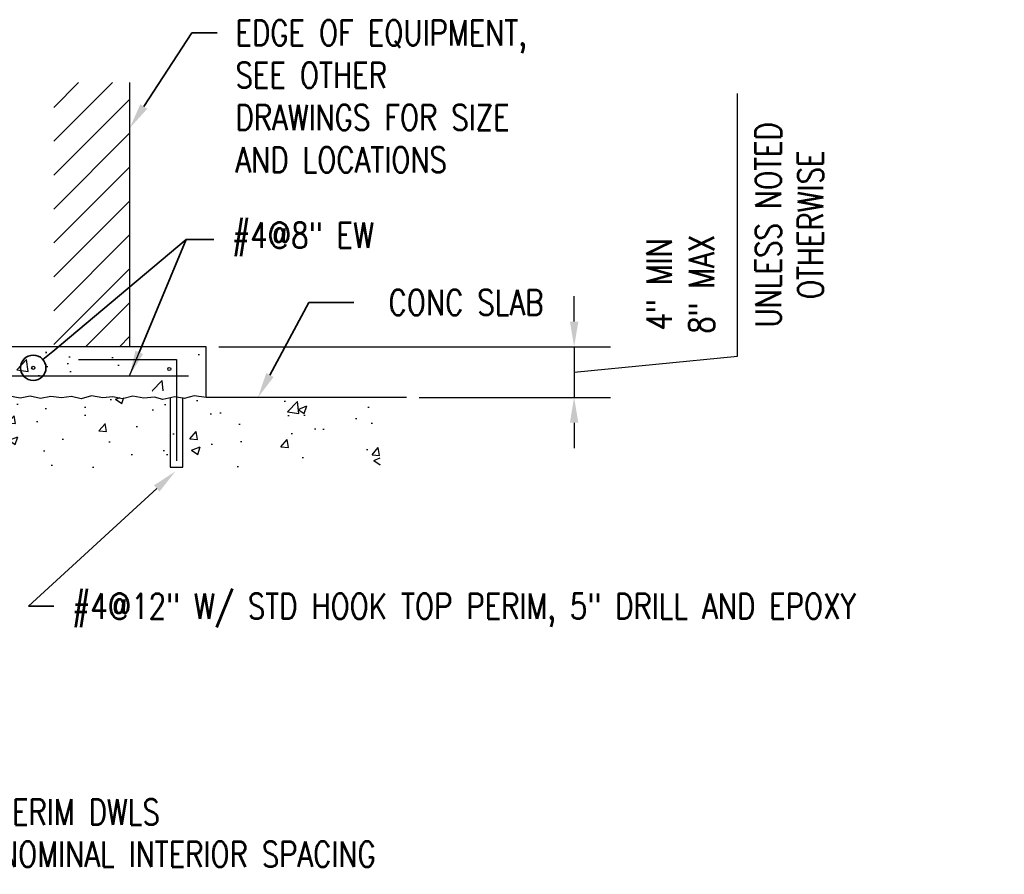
# Model space of a CAD drawing. Header units: inches. Extents: x -458 to 1900, y -406 to 193.
# Tile 11 of 15: x 116 to 193, y 67 to 134. Entities that reach past the tile are written whole.
import ezdxf
from ezdxf import colors
from ezdxf.entities.mleader import LeaderData, LeaderLine
from ezdxf.math import Vec2, Vec3

# ---------------------------------------------------------------- set-up
doc = ezdxf.new("R2010")
doc.units = ezdxf.units.IN
doc.header["$MEASUREMENT"] = 0
doc.layers.get('Defpoints').update_dxf_attribs({"color": 243})
for name, color, linetype in [('A-DETL', 3, 'Continuous'), ('A-DETL-MEDM', 3, 'Continuous'), ('A-DETL-WIDE', 5, 'Continuous'), ('S-ANNO-DIMS', 1, 'Continuous')]:
    doc.layers.add(name, color=color, linetype=linetype)
doc.layers.add('A-WALL-PATT', color=9, linetype='Continuous', lineweight=18, true_color=0x808080)
doc.layers.add('S-ANNO-NOTE', color=2, linetype='Continuous', lineweight=35)
doc.styles.add('Annotative', font='romans.shx', dxfattribs={"width": 0.8, "height": 0.125})
doc.dimstyles.new('Annotative', dxfattribs={"dimscale": 0, "dimtxt": 0.125, "dimasz": 0.125, "dimexe": 0.179688, "dimexo": 0.0625, "dimgap": 0.09, "dimtad": 1, "dimdec": 3, "dimzin": 3, "dimdsep": 46, "dimlunit": 4, "dimtxsty": 'Annotative', "dimcen": 0.09, "dimclrt": 2, "dimazin": 2, "dimtfac": 1, "dimtdec": 3, "dimtmove": 1, "dimatfit": 3, "dimfxl": 1, "dimtfill": 1, "dimfrac": 2, "dimtolj": 1, "dimtzin": 0, "dimarcsym": 0})

# ---------------------------------------------------------------- blocks, each defined once
blk = doc.blocks.new('*D16')
at = {"layer": 'Defpoints', "color": 0, "transparency": 16777216}
for p in [(130.344, 108.083), (146.131, 104.099), (159.345, 104.099)]:
    blk.add_point(p, dxfattribs=at)
at = {"layer": 'S-ANNO-DIMS', "color": 0, "lineweight": -2, "transparency": 16777216}
for p, q in [((172.207, 107.356), (172.207, 128.064)), ((159.345, 110.083), (159.345, 112.083)), ((131.344, 108.083), (162.22, 108.083)), ((159.345, 108.083), (159.345, 104.099)), ((159.345, 108.083), (159.345, 104.099)), ((159.345, 106.091), (172.207, 107.356)), ((147.131, 104.099), (162.22, 104.099)), ((159.345, 102.099), (159.345, 100.099))]:
    blk.add_line(p, q, dxfattribs=at)
at = {"layer": 'S-ANNO-DIMS', "color": 0, "transparency": 16777216}
for points in [[(159.012, 110.083), (159.678, 110.083), (159.345, 108.083)], [(159.012, 102.099), (159.678, 102.099), (159.345, 104.099)]]:
    blk.add_solid(points, dxfattribs=at)
at = {"layer": 'S-ANNO-DIMS', "color": 2, "lineweight": -3, "transparency": 16777216, "insert": (167.719, 113.024), "char_height": 2, "attachment_point": 5, "rotation": 90, "style": 'Annotative', "bg_fill": 3, "box_fill_scale": 1.25, "bg_fill_color": 256, "bg_fill_true_color": 13158600, "bg_fill_transparency": 0}
blk.add_mtext('\\A1;4" MIN\\P8" MAX', dxfattribs=at)
at = {"layer": 'S-ANNO-DIMS', "color": 2, "lineweight": -3, "transparency": 16777216, "insert": (176.314, 117.71), "char_height": 2, "attachment_point": 5, "rotation": 90, "style": 'Annotative', "bg_fill": 3, "box_fill_scale": 1.25, "bg_fill_color": 256, "bg_fill_true_color": 13158600, "bg_fill_transparency": 0}
blk.add_mtext('\\A1;UNLESS NOTED\\POTHERWISE', dxfattribs=at)
blk = doc.blocks.new('_DotBlank')
at = {"color": 0, "linetype": 'ByBlock', "lineweight": -2}
blk.add_line((-0.5, 0), (-1, 0), dxfattribs=at)
blk.add_circle((0, 0), 0.5, dxfattribs=at)

msp = doc.modelspace()

# ---------------------------------------------------------------- hatches: boundary and pattern name
at = {"layer": 'A-WALL-PATT', "lineweight": -3}
h = msp.add_hatch(dxfattribs=at)
h.set_pattern_fill('FP_2', color=256, style=0, pattern_type=2)
h.set_pattern_definition([(45, (-35.4525, -40.193), (-1.335725, 1.335725), [])])
h.paths.add_polyline_path([(118.3439, 108.0835), (124.3439, 108.0835), (124.3439, 128.9203), (118.3439, 128.9203), (118.3439, 125.3459)])
h = msp.add_hatch(dxfattribs=at)
h.set_pattern_fill('AR-CONC', color=256, style=0)
h.set_pattern_definition([(50, (-35.4525, -40.193), (7.1726, -0.62752), [0.75, -8.25]), (355, (-35.4525, -40.193), (-1.38751, 7.52192), [0.6, -6.6]), (100.4514, (-34.855, -40.245), (5.78509, 6.8944), [0.6374, -7.01142]), (46.184, (-35.4525, -38.193), (10.6724, -1.6552), [1.125, -12.375]), (96.6356, (-34.563, -38.331), (9.3466, 9.7412), [0.9561, -10.51714]), (351.184, (-35.452, -38.193), (9.3466, 9.7412), [0.9, -9.9]), (21, (-34.4525, -38.693), (5.96907, -4.02619), [0.75, -8.25]), (326, (-34.4525, -38.693), (2.43315, 7.2515), [0.6, -6.6]), (71.4514, (-33.955, -39.0286), (8.40222, 3.22531), [0.6374, -7.01142]), (37.5, (-35.4525, -40.193), (0.121599, 3.328939), [0, -6.52, 0, -6.7, 0, -6.625]), (7.5, (-35.4525, -40.193), (2.630695, 3.944117), [0, -3.82, 0, -6.37, 0, -2.525]), (327.5, (-37.6825, -40.193), (5.338224, -0.22555), [0, -2.5, 0, -7.8, 0, -10.35]), (317.5, (-38.6825, -40.193), (5.83186, 1.00105), [0, -3.25, 0, -5.18, 0, -7.35])])
h.paths.add_polyline_path([(144.0608, 98.5995), (144.0608, 104.0995), (77.3745, 104.0995), (77.3745, 98.5995)])
h.paths.add_polyline_path([(91.7469, 104.6141), (130.1322, 104.6141), (130.1322, 107.6539), (91.7469, 107.6539)])

# ---------------------------------------------------------------- linework, layer by layer
at = {"layer": 'A-DETL', "lineweight": -3}
for p, q in [((120.2821, 107.0883), (128.0253, 107.0883)), ((128.0253, 107.0883), (128.0253, 99.0995)), ((91.8633, 105.8062), (128.9689, 105.8062))]:
    msp.add_line(p, q, dxfattribs=at)
at = {"layer": 'A-DETL-MEDM', "lineweight": -3}
for p, q in [((124.3439, 108.0835), (124.3439, 128.9203)), ((115.6909, 104.0359), (114.8502, 104.1933)), ((116.4784, 104.1861), (115.6909, 104.0359)), ((117.3034, 104.0273), (116.4784, 104.1861)), ((118.1057, 104.1798), (117.3034, 104.0273)), ((118.9519, 104.0548), (118.1057, 104.1798)), ((119.7369, 104.1697), (118.9519, 104.0548)), ((120.5107, 103.9925), (119.7369, 104.1697)), ((121.3124, 104.2152), (120.5107, 103.9925)), ((122.2148, 104.0756), (121.3124, 104.2152)), ((123.0011, 104.1476), (122.2148, 104.0756)), ((123.7455, 103.9853), (123.0011, 104.1476)), ((124.5752, 104.1946), (123.7455, 103.9853)), ((125.4334, 104.0521), (124.5752, 104.1946)), ((126.2729, 104.1179), (125.4334, 104.0521)), ((126.935, 103.9327), (126.2729, 104.1179)), ((127.8781, 104.1337), (126.935, 103.9327)), ((127.5253, 104.0995), (127.5253, 98.5995)), ((128.6271, 104.0038), (127.8781, 104.1337)), ((128.5253, 98.5995), (128.5253, 104.0995)), ((129.3974, 104.2355), (128.6271, 104.0038)), ((130.3439, 104.0995), (129.3974, 104.2355)), ((127.5253, 98.5995), (128.5253, 98.5995))]:
    msp.add_line(p, q, dxfattribs=at)
for centre in [(116.7256, 106.434), (127.4451, 106.3424)]:
    msp.add_circle(centre, 0.125, dxfattribs=at)
at = {"layer": 'A-DETL-WIDE', "lineweight": -3}
for p, q in [((130.3439, 108.0835), (90.6283, 108.0835)), ((130.3439, 104.0995), (130.3439, 108.0835)), ((146.1306, 104.0995), (130.3439, 104.0995))]:
    msp.add_line(p, q, dxfattribs=at)
at = {"layer": 'S-ANNO-DIMS', "lineweight": -3}
msp.add_line((124.3115, 105.8062), (128.7832, 116.5487), dxfattribs=at)

# ---------------------------------------------------------------- leaders
at = {"layer": 'S-ANNO-NOTE', "lineweight": -3}
ml = msp.add_multileader_mtext('Standard', dxfattribs=at)
ml.set_content('SAME AS PERIM DWLS\\P2FT x2FT NOMINAL INTERIOR SPACING', color=256, style='Annotative')
ml.set_leader_properties(color=1, linetype='ByLayer', lineweight=-1)
ml.build(insert=Vec2(0, 0))
ml.multileader.update_dxf_attribs({"text_right_attachment_type": 3, "dogleg_length": 0.125, "arrow_head_size": 2, "scale": 16})
ctx = ml.context
ctx.base_point, ctx.scale, ctx.char_height, ctx.arrow_head_size, ctx.landing_gap_size, ctx.plane_origin = Vec3(101.8157, 71.4282), 16, 2, 2, 1.44, Vec3(121.535, 73.8987)
ctx.right_attachment = 3
notes = []
notes.append((ctx, [(0, (1, 1, 0), (99.8157, 71.4282), (1, 0), 2, [(1, [(111.8673, 98.627)], 0, [])])]))
ctx.mtext.insert, ctx.mtext.width, ctx.mtext.defined_height, ctx.mtext.flow_direction = Vec3(103.2557, 72.4282), 28.637871, 3.3307, 5
ml = msp.add_multileader_mtext('Standard', dxfattribs=at)
ml.set_content('\\pxt1.6,3.2,4.8,6.4,8,9.6,11.2,12.8,14.4,16,17.6,19.2,20.8,22.4,24,25.6,27.2,28.8,30.4,32,33.6,35.2,36.8,38.4,40,41.6,43.2,44.8,46.4,48,49.6,51.2;#4@12" W/ STD HOOK TOP PERIM, 5" DRILL AND EPOXY', color=256, style='Annotative')
ml.set_leader_properties(color=1, linetype='ByLayer', lineweight=-1)
ml.build(insert=Vec2(0, 0))
ml.multileader.update_dxf_attribs({"text_right_attachment_type": 3, "dogleg_length": 0.125, "arrow_head_size": 2, "scale": 16})
ctx = ml.context
ctx.base_point, ctx.scale, ctx.char_height, ctx.arrow_head_size, ctx.landing_gap_size, ctx.plane_origin = Vec3(118.3443, 87.6427), 16, 2, 2, 1.44, Vec3(121.535, 88.1673)
ctx.right_attachment = 3
notes.append((ctx, [(0, (1, 1, 0), (116.3443, 87.6427), (1, 0), 2, [(1, [(127.9295, 98.2771)], 0, [])])]))
ctx.mtext.insert, ctx.mtext.width, ctx.mtext.defined_height, ctx.mtext.flow_direction = Vec3(119.7843, 88.6427), 25.65796, 3.3307, 5
for ctx, leaders in notes:
    for number, flags, end, landing, length, lines in leaders:
        leader = LeaderData()
        leader.index, (leader.has_last_leader_line, leader.has_dogleg_vector, leader.attachment_direction) = number, flags
        leader.last_leader_point, leader.dogleg_vector, leader.dogleg_length = Vec3(end), Vec3(landing), length
        for number, points, colour, breaks in lines:
            line = LeaderLine()
            line.index, line.vertices, line.color, line.breaks = number, Vec3.list(points), colors.encode_raw_color(colour), breaks
            leader.lines.append(line)
        ctx.leaders.append(leader)

# ---------------------------------------------------------------- next in the draw order: dimensions: what is measured, and where the dimension line sits
at = {"layer": 'S-ANNO-DIMS', "lineweight": -3}
dim = msp.add_linear_dim(base=(159.3449, 104.0995), p1=(130.3439, 108.0835), p2=(146.1306, 104.0995), angle=90, text='4" MIN\\P8" MAX\\XUNLESS NOTED\\POTHERWISE', dimstyle='Annotative', override={"dimpost": '\\X'}, dxfattribs=at)
dim.commit()
dim.dimension.update_dxf_attribs({"geometry": '*D16', "text_midpoint": (172.2069, 108.7958), "dimtype": 160})

# ---------------------------------------------------------------- next in the draw order: leaders
at = {"layer": 'S-ANNO-NOTE', "lineweight": -3}
ml = msp.add_multileader_mtext('Standard', dxfattribs=at)
ml.set_content('\\pxt1.6,3.2,4.8,6.4,8,9.6,11.2,12.8,14.4,16,17.6,19.2,20.8,22.4,24,25.6,27.2,28.8,30.4,32,33.6,35.2,36.8,38.4,40,41.6,43.2,44.8,46.4,48,49.6,51.2;{\\C256;EDGE OF EQUIPMENT,\\PSEE OTHER\\PDRAWINGS FOR SIZE\\PAND LOCATIONS}', color=256, style='Annotative')
ml.set_leader_properties(color=1, linetype='ByLayer', lineweight=-1)
ml.build(insert=Vec2(0, 0))
ml.multileader.update_dxf_attribs({"text_right_attachment_type": 3, "dogleg_length": 0.125, "arrow_head_size": 2, "scale": 16})
ctx = ml.context
ctx.base_point, ctx.scale, ctx.char_height, ctx.arrow_head_size, ctx.landing_gap_size, ctx.plane_origin = Vec3(131.2171, 132.8328), 16, 2, 2, 1.44, Vec3(132.3889, 133.8328)
ctx.right_attachment = 3
notes = []
notes.append((ctx, [(0, (1, 1, 0), (129.2171, 132.8328), (1, 0), 2, [(1, [(124.3439, 125.3459)], 0, [])])]))
ctx.mtext.insert, ctx.mtext.width, ctx.mtext.defined_height, ctx.mtext.flow_direction = Vec3(132.6571, 133.8328), 26.583284, 3.3307, 5
ml = msp.add_multileader_mtext('Standard', dxfattribs=at)
ml.set_content('\\pxt14.4,16,17.6,19.2,20.8,22.4,24,25.6,27.2,28.8,30.4,32,33.6,35.2,36.8,38.4,40,41.6,43.2,44.8,46.4,48,49.6,51.2;#4@8" EW', color=256, style='Annotative')
ml.set_leader_properties(color=1, linetype='ByLayer', lineweight=-1)
ml.set_arrow_properties(name='DOTBLANK')
ml.build(insert=Vec2(0, 0))
ml.multileader.update_dxf_attribs({"text_right_attachment_type": 3, "dogleg_length": 0.36, "arrow_head_size": 2, "scale": 16})
ctx = ml.context
ctx.base_point, ctx.scale, ctx.char_height, ctx.arrow_head_size, ctx.landing_gap_size, ctx.plane_origin = Vec3(130.9489, 116.5487), 16, 2, 2, 1.44, Vec3(132.3889, 120.7996)
ctx.right_attachment = 3
notes.append((ctx, [(0, (1, 1, 0), (128.7832, 116.5487), (1, 0), 2.1657, [(1, [(116.7256, 106.434)], 0, [])])]))
ctx.mtext.insert, ctx.mtext.width, ctx.mtext.defined_height, ctx.mtext.flow_direction = Vec3(132.3889, 117.8821), 23.6839, 3.3307, 5
ml = msp.add_multileader_mtext('Standard', dxfattribs=at)
ml.set_content('', color=256, style='Annotative')
ml.set_leader_properties(color=1, linetype='ByLayer', lineweight=-1)
ml.build(insert=Vec2(0, 0))
ml.multileader.update_dxf_attribs({"text_right_attachment_type": 3, "dogleg_length": 0.36, "arrow_head_size": 2, "scale": 16})
ctx = ml.context
ctx.base_point, ctx.scale, ctx.char_height, ctx.arrow_head_size, ctx.landing_gap_size, ctx.plane_origin = Vec3(130.9489, 116.5487), 16, 2, 2, 1.44, Vec3(124.3115, 105.8062)
ctx.right_attachment = 3
notes.append((ctx, [(0, (1, 1, 0), (128.7832, 116.5487), (1, 0), 2.1657, [(0, [(124.3115, 105.8062)], 0, [])])]))
ctx.mtext.insert, ctx.mtext.flow_direction = Vec3(132.3889, 117.5487), 5
ml = msp.add_multileader_mtext('Standard', dxfattribs=at)
ml.set_content('CONC SLAB', color=256, style='Annotative')
ml.set_leader_properties(color=1, linetype='ByLayer', lineweight=-1)
ml.build(insert=Vec2(0, 0))
ml.multileader.update_dxf_attribs({"text_right_attachment_type": 3, "dogleg_length": 0.36, "arrow_head_size": 2, "scale": 16})
ctx = ml.context
ctx.base_point, ctx.scale, ctx.char_height, ctx.arrow_head_size, ctx.landing_gap_size, ctx.plane_origin = Vec3(141.9997, 111.5865), 16, 2, 2, 1.44, Vec3(134.4328, 104.0995)
ctx.right_attachment, ctx.text_align_type = 3, 2
notes.append((ctx, [(0, (1, 1, 0), (138.429, 111.5865), (1, 0), 3.5707, [(0, [(134.4328, 104.0995)], 0, [])])]))
ctx.mtext.insert, ctx.mtext.alignment, ctx.mtext.flow_direction = Vec3(156.9254, 112.5865), 3, 5
for ctx, leaders in notes:
    for number, flags, end, landing, length, lines in leaders:
        leader = LeaderData()
        leader.index, (leader.has_last_leader_line, leader.has_dogleg_vector, leader.attachment_direction) = number, flags
        leader.last_leader_point, leader.dogleg_vector, leader.dogleg_length = Vec3(end), Vec3(landing), length
        for number, points, colour, breaks in lines:
            line = LeaderLine()
            line.index, line.vertices, line.color, line.breaks = number, Vec3.list(points), colors.encode_raw_color(colour), breaks
            leader.lines.append(line)
        ctx.leaders.append(leader)

doc.saveas('drawing.dxf')
